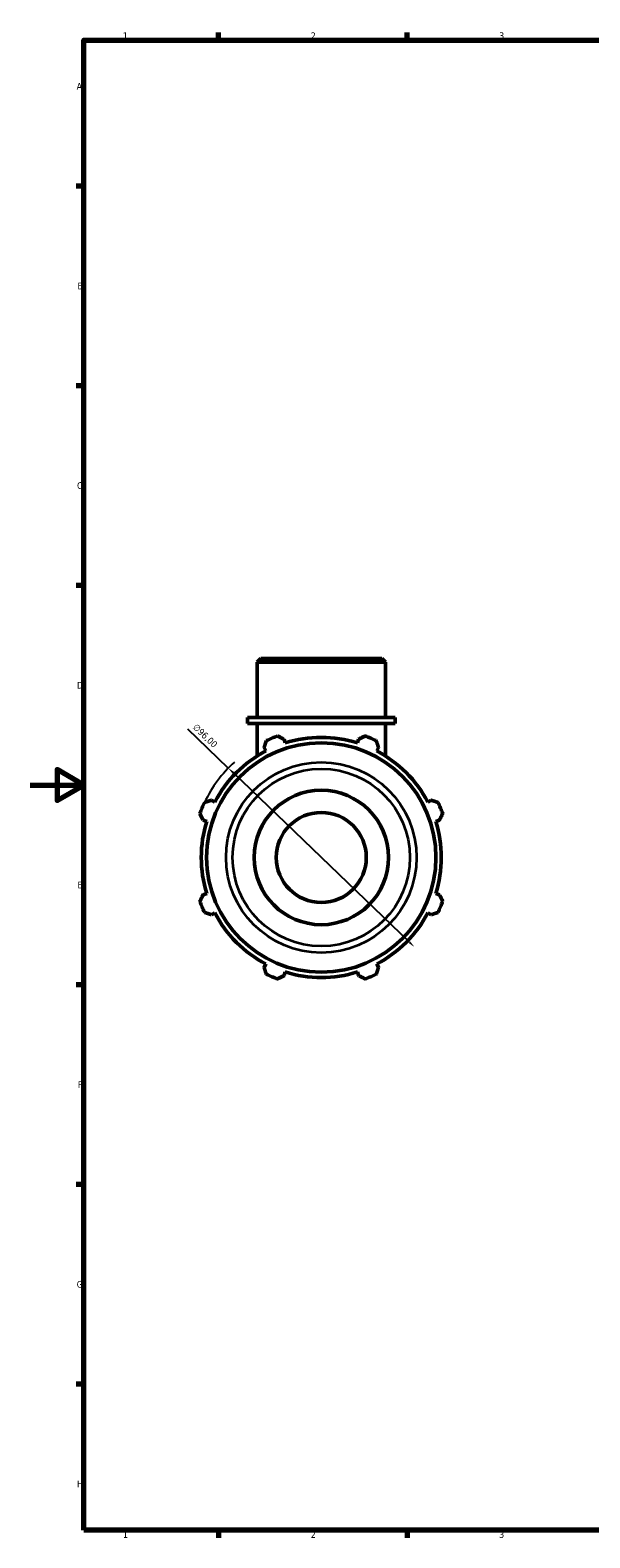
# Model space of a CAD drawing. Header units: millimetres. Extents: x 0 to 931, y 0 to 900.
# Tile 1 of 6: x 0 to 208, y 17 to 578. Entities that reach past the tile are written whole.
import ezdxf

# ---------------------------------------------------------------- set-up
doc = ezdxf.new("R2010")
doc.units = ezdxf.units.MM
for name, color, linetype, lineweight in [('Border (ISO)', 7, 'Continuous', 70), ('Dimension (ISO)', 7, 'Continuous', 25), ('Visible (ISO)', 7, 'Continuous', 50), ('Visible Narrow (ISO)', 7, 'Continuous', 35)]:
    doc.layers.add(name, color=color, linetype=linetype, lineweight=lineweight)
doc.styles.add('Note Text (ISO)', font='tahoma.ttf')
doc.dimstyles.new('Default (ISO)', dxfattribs={"dimtxt": 2.5, "dimasz": 2.5, "dimexe": 3.175, "dimexo": 0, "dimgap": 0.762, "dimtad": 1, "dimrnd": 1e-08, "dimzin": 0, "dimtxsty": 'Note Text (ISO)', "dimcen": 0.09, "dimdle": 10, "dimclrd": 256, "dimclre": 256, "dimclrt": 232, "dimazin": 0, "dimtfac": 1.40208, "dimtmove": 0, "dimatfit": 3, "dimfxl": 1, "dimtolj": 1, "dimtzin": 0, "dimlwd": -1, "dimlwe": -1, "dimarcsym": 0})

# ---------------------------------------------------------------- blocks, each defined once
blk = doc.blocks.new('Borders Default Border')
at = {"layer": 'Border (ISO)'}
for p, q in [((70.08, 574), (70.08, 576.9)), ((140.17, 574), (140.17, 576.9)), ((20, 519.75), (17.1, 519.75)), ((20, 445.5), (17.1, 445.5)), ((20, 371.25), (17.1, 371.25)), ((20, 222.75), (17.1, 222.75)), ((20, 148.5), (17.1, 148.5)), ((20, 74.25), (17.1, 74.25)), ((70.08, 20), (70.08, 17.1)), ((140.17, 20), (140.17, 17.1))]:
    blk.add_line(p, q, dxfattribs=at)
at = {"layer": 'Border (ISO)', "flags": 128}
for points in [[(20, 20), (20, 574), (821, 574), (821, 20), (20, 20)], [(0, 297), (20, 297), (10, 302.77), (10, 291.23), (20, 297)]]:
    blk.add_lwpolyline(points, dxfattribs=at)
at = {"layer": 'Border (ISO)', "color": 232, "true_color": 0xca0064, "char_height": 2.5, "attachment_point": 7, "style": 'Note Text (ISO)'}
for s, insert in [('1', (34.48, 574.4)), ('2', (104.37, 574.4)), ('3', (174.43, 574.35)), ('A', (17.29, 555.62)), ('B', (17.59, 481.37)), ('C', (17.43, 407.08)), ('D', (17.43, 332.88)), ('E', (17.64, 258.63)), ('F', (17.7, 184.38)), ('G', (17.31, 110.08)), ('H', (17.44, 35.88)), ('1', (34.48, 17.1)), ('2', (104.37, 17.1)), ('3', (174.43, 17.05))]:
    blk.add_mtext(s, dxfattribs=dict(at, insert=insert))
blk = doc.blocks.new('*D12')
at = {"layer": 'Defpoints', "color": 0, "transparency": 16777216}
for p in [(73.67, 303.36), (142.89, 236.84)]:
    blk.add_point(p, dxfattribs=at)
at = {"layer": 'Dimension (ISO)', "transparency": 16777216}
for p, q in [((73.67, 303.36), (58.69, 317.76)), ((141.09, 238.57), (75.48, 301.63))]:
    blk.add_line(p, q, dxfattribs=at)
blk.add_arc((108.28, 270.1), 48, 132.3464, 154.792, dxfattribs=at)
for points in [[(75.77, 301.93), (75.19, 301.33), (73.67, 303.36)], [(141.38, 238.87), (140.8, 238.27), (142.89, 236.84)]]:
    blk.add_solid(points, dxfattribs=at)
at = {"layer": 'Dimension (ISO)', "color": 232, "true_color": 0xca0064, "transparency": 16777216, "insert": (62, 320.1), "char_height": 2.5, "attachment_point": 1, "rotation": 316.1362, "style": 'Note Text (ISO)'}
blk.add_mtext('\\A1;∅96,00', dxfattribs=at)

msp = doc.modelspace()

# ---------------------------------------------------------------- linework, layer by layer
at = {"layer": 'Visible (ISO)'}
for p, q in [((85.814, 344.099), (84.38, 342.665)), ((132.183, 342.665), (84.38, 342.665)), ((84.38, 322.099), (84.38, 342.665)), ((85.814, 344.099), (130.749, 344.099)), ((130.749, 344.099), (132.183, 342.665)), ((132.183, 322.099), (132.183, 342.665)), ((135.768, 322.099), (80.795, 322.099)), ((80.795, 319.899), (80.795, 322.099)), ((135.768, 319.899), (80.795, 319.899)), ((84.38, 319.899), (84.38, 307.801)), ((132.183, 319.899), (132.183, 307.801)), ((135.768, 319.899), (135.768, 322.099)), ((94.858, 312.673), (94.425, 314.047)), ((122.138, 314.047), (121.705, 312.673)), ((87.004, 310.973), (87.669, 309.695)), ((128.894, 309.695), (129.559, 310.973)), ((68.685, 290.712), (67.408, 291.377)), ((149.155, 291.377), (147.878, 290.712)), ((64.334, 283.956), (65.707, 283.523)), ((150.855, 283.523), (152.229, 283.956)), ((65.707, 256.676), (64.334, 256.243)), ((152.229, 256.243), (150.855, 256.676)), ((67.408, 248.822), (68.685, 249.487)), ((147.878, 249.487), (149.155, 248.822)), ((87.669, 230.503), (87.004, 229.226)), ((129.559, 229.226), (128.894, 230.503)), ((94.425, 226.152), (94.858, 227.525)), ((121.705, 227.525), (122.138, 226.152))]:
    msp.add_line(p, q, dxfattribs=at)
for radius in [42.652, 25, 16.731]:
    msp.add_circle((108.281, 270.099), radius, dxfattribs=at)
for radius, start, end in [(48, 109.79198, 115.20802), (44.64, 72.5, 107.5), (48, 64.79198, 70.20802), (44.64, 117.5, 152.5), (44.64, 27.5, 62.5), (48, 154.79198, 160.20802), (48, 19.79198, 25.20802), (44.64, 162.5, 197.5), (44.64, 342.5, 17.5), (48, 199.79198, 205.20802), (48, 334.79198, 340.20802), (44.64, 207.5, 242.5), (44.64, 297.5, 332.5), (48, 244.79198, 250.20802), (44.64, 252.5, 287.5), (48, 289.79198, 295.20802)]:
    msp.add_arc((108.281, 270.099), radius, start, end, dxfattribs=at)
for points, weights in [([(92.028, 315.264), (93.251, 314.643), (94.425, 314.047)], [1, 1.0012345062, 1.00165219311]), ([(122.138, 314.047), (123.312, 314.643), (124.535, 315.264)], [1.00165219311, 1.0012345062, 1]), ([(87.004, 310.973), (87.412, 312.224), (87.838, 313.528)], [1.00165219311, 1.0012345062, 1]), ([(128.725, 313.528), (129.15, 312.224), (129.559, 310.973)], [1, 1.0012345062, 1.00165219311]), ([(64.334, 283.956), (63.738, 285.13), (63.117, 286.352)], [1.00165219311, 1.0012345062, 1]), ([(64.853, 290.543), (66.156, 290.968), (67.408, 291.377)], [1, 1.0012345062, 1.00165219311]), ([(149.155, 291.377), (150.406, 290.968), (151.71, 290.543)], [1.00165219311, 1.0012345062, 1]), ([(153.446, 286.352), (152.825, 285.13), (152.229, 283.956)], [1, 1.0012345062, 1.00165219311]), ([(63.117, 253.846), (63.738, 255.069), (64.334, 256.243)], [1, 1.0012345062, 1.00165219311]), ([(152.229, 256.243), (152.825, 255.069), (153.446, 253.846)], [1.00165219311, 1.0012345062, 1]), ([(67.408, 248.822), (66.156, 249.23), (64.853, 249.656)], [1.00165219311, 1.0012345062, 1]), ([(151.71, 249.656), (150.406, 249.23), (149.155, 248.822)], [1, 1.0012345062, 1.00165219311]), ([(87.838, 226.67), (87.412, 227.974), (87.004, 229.226)], [1, 1.0012345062, 1.00165219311]), ([(94.425, 226.152), (93.251, 225.556), (92.028, 224.935)], [1.00165219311, 1.0012345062, 1]), ([(124.535, 224.935), (123.312, 225.556), (122.138, 226.152)], [1, 1.0012345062, 1.00165219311]), ([(129.559, 229.226), (129.15, 227.974), (128.725, 226.67)], [1.00165219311, 1.0012345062, 1])]:
    msp.add_rational_spline(points, weights, degree=2, dxfattribs=at)
at = {"layer": 'Visible Narrow (ISO)'}
for radius in [35.421, 32.976]:
    msp.add_circle((108.281, 270.099), radius, dxfattribs=at)

# ---------------------------------------------------------------- block references
msp.add_blockref('Borders Default Border', (0, 0))

# ---------------------------------------------------------------- dimensions: what is measured, and where the dimension line sits
at = {"layer": 'Dimension (ISO)'}
dim = msp.add_diameter_dim_2p(p1=(142.889, 236.838), p2=(73.674, 303.361), dimstyle='Default (ISO)', override={"dimdec": 2, "dimlfac": 1, "dimtp": 0, "dimtm": 0, "dimtdec": 2, "dimatfit": 2}, dxfattribs=at)
dim.commit()
dim.dimension.update_dxf_attribs({"geometry": '*D12', "text_midpoint": (63.202, 313.425), "dimtype": 163})

doc.saveas('drawing.dxf')
